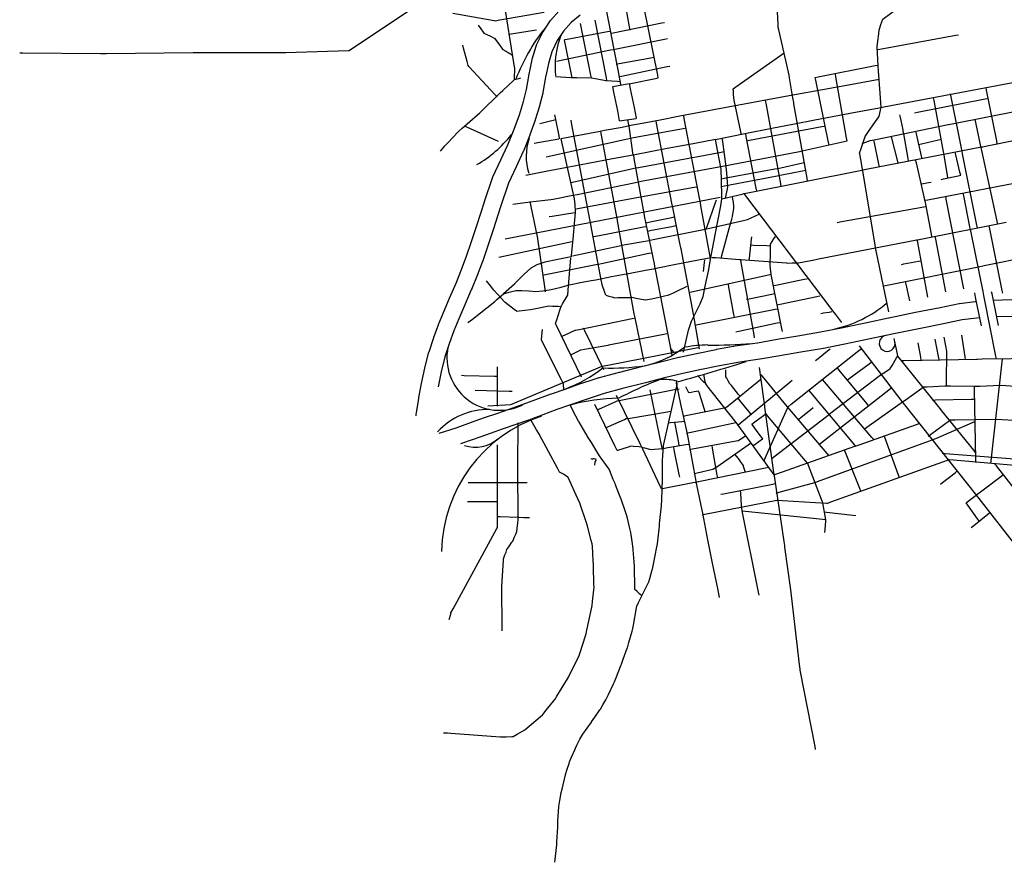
# Model space of a CAD drawing. Extents: x 1490269 to 1614827, y 653968 to 769227.
# Tile 2 of 9: x 1559309 to 1576988, y 711655 to 726776. Entities that reach past the tile are written whole.
import ezdxf

# ---------------------------------------------------------------- set-up
doc = ezdxf.new("R2010")
doc.units = 0
doc.header["$MEASUREMENT"] = 0
for name, color, linetype in [('35', 7, 'Continuous'), ('38', 7, 'Continuous'), ('4', 7, 'Continuous'), ('53', 7, 'Continuous')]:
    doc.layers.add(name, color=color, linetype=linetype)

msp = doc.modelspace()

# ---------------------------------------------------------------- linework, layer by layer
at = {"layer": '35', "color": 2, "linetype": 'Continuous'}
for p, q in [((1569958, 725580), (1570253, 725633)), ((1574740, 725702), (1574258, 725616)), ((1574346, 725121), (1574775, 725202)), ((1570081, 724961), (1570377, 725005)), ((1570326, 724345), (1570258, 724822)), ((1569023, 724641), (1569141, 724121)), ((1567878, 721752), (1567998, 721854))]:
    msp.add_line(p, q, dxfattribs=at)
for points in [[(1574727, 726476), (1574743, 726588), (1574770, 726688), (1574806, 726783), (1574971, 726903), (1575139, 727032), (1575285, 727163), (1575477, 727320)], [(1570105, 725611), (1570055, 725876), (1569981, 726239), (1569885, 726740), (1569841, 726982)], [(1574728, 725854), (1574720, 725951), (1574711, 726174), (1574706, 726288), (1574722, 726440), (1574727, 726476)], [(1574775, 725202), (1574759, 725455), (1574728, 725854)], [(1570081, 724961), (1570048, 725142), (1569978, 725474), (1569977, 725477), (1569977, 725478), (1569958, 725580)], [(1570253, 725633), (1570271, 725535), (1570341, 725202), (1570342, 725199), (1570342, 725198), (1570377, 725007), (1570377, 725005)], [(1574258, 725616), (1573189, 725422), (1572734, 725335), (1572220, 725241), (1571802, 725163)], [(1571802, 725163), (1571771, 725157), (1571162, 725043), (1570807, 724976)], [(1571802, 724625), (1572331, 724735), (1572814, 724829), (1573223, 724910), (1573588, 724977), (1574346, 725121)], [(1570282, 724875), (1570125, 724844), (1569809, 724785)], [(1570258, 724822), (1570257, 724832), (1570230, 724980)], [(1570807, 724976), (1570487, 724915), (1570282, 724875)], [(1569809, 724785), (1569704, 724765), (1569023, 724641)], [(1571802, 724625), (1571403, 724550), (1570934, 724463), (1570326, 724345)], [(1571916, 723615), (1571909, 723882), (1571904, 724093), (1571843, 724403), (1571802, 724625)], [(1570326, 724345), (1569953, 724280), (1569518, 724198), (1569141, 724121)], [(1569141, 724121), (1568754, 724052), (1568394, 723982)], [(1569141, 724121), (1569217, 723774), (1569262, 723563), (1569277, 723452), (1569280, 723332)], [(1571720, 722511), (1571805, 722944), (1571899, 723435), (1571918, 723559), (1571916, 723615)], [(1569280, 723332), (1569280, 723316), (1569264, 723121), (1569244, 722905), (1569211, 722537)], [(1569211, 722537), (1569209, 722521), (1568969, 722471), (1568738, 722426), (1568594, 722379), (1568486, 722318), (1568365, 722212), (1568196, 722036)], [(1570726, 722314), (1570769, 722321), (1571059, 722381), (1571374, 722445), (1571720, 722511)], [(1571435, 721497), (1571442, 721511), (1571528, 721675), (1571579, 721809), (1571618, 721996), (1571676, 722266), (1571720, 722511)], [(1569571, 722094), (1569655, 722109), (1569935, 722165), (1570200, 722215)], [(1570200, 722215), (1570237, 722222), (1570545, 722281), (1570726, 722314)], [(1568196, 722036), (1568193, 722032), (1567998, 721854)], [(1568735, 721914), (1568850, 721936), (1569030, 721978), (1569177, 722018), (1569409, 722063), (1569571, 722094)], [(1567998, 721854), (1568097, 721888), (1568220, 721915), (1568310, 721916)], [(1568310, 721916), (1568326, 721917), (1568448, 721908), (1568577, 721896), (1568703, 721908), (1568735, 721914)], [(1567355, 721343), (1567436, 721402), (1567838, 721718), (1567878, 721752)], [(1571229, 720807), (1571247, 720890), (1571318, 721205), (1571370, 721364), (1571435, 721497)], [(1571311, 719276), (1571288, 719400), (1571178, 719875), (1571099, 720252), (1571107, 720285)], [(1571563, 717972), (1571468, 718431), (1571377, 718918), (1571311, 719276)], [(1571874, 716405), (1571842, 716567), (1571748, 717020), (1571667, 717440), (1571574, 717920), (1571563, 717972)]]:
    msp.add_lwpolyline(points, dxfattribs=at)
at = {"layer": '35', "color": 1, "linetype": 'Continuous'}
for points in [[(1569371, 726858), (1569209, 726725), (1569072, 726569), (1568962, 726401), (1568864, 726202), (1568802, 725991), (1568767, 725823), (1568767, 725823), (1568749, 725742), (1568701, 725469), (1568700, 725465), (1568699, 725459), (1568644, 725232), (1568642, 725227), (1568641, 725223), (1568565, 724978), (1568564, 724974), (1568563, 724972), (1568469, 724709), (1568467, 724706), (1568467, 724704), (1568352, 724416), (1568349, 724410), (1568348, 724409), (1568222, 724137), (1568086, 723843), (1567942, 723416), (1567810, 723006), (1567809, 723004), (1567809, 723003), (1567706, 722697), (1567706, 722697), (1567617, 722433), (1567615, 722428), (1567615, 722426), (1567601, 722391), (1567601, 722391), (1567521, 722185), (1567521, 722185), (1567521, 722185), (1567420, 721932), (1567419, 721928), (1567418, 721927), (1567300, 721658), (1567195, 721409), (1567106, 721193), (1567027, 720977), (1566945, 720728), (1566874, 720457), (1566820, 720190), (1566820, 720190)], [(1567807, 723955), (1567949, 724263), (1567950, 724264), (1567950, 724264), (1568075, 724532), (1568187, 724813), (1568280, 725070), (1568353, 725308), (1568407, 725526), (1568454, 725796), (1568455, 725798), (1568455, 725801), (1568473, 725885), (1568473, 725885), (1568510, 726059), (1568512, 726064), (1568513, 726070), (1568580, 726299), (1568588, 726318), (1568590, 726323), (1568697, 726541), (1568702, 726550), (1568706, 726557), (1568827, 726742), (1568829, 726744), (1568840, 726760), (1568992, 726932)], [(1566428, 719669), (1566430, 719692), (1566435, 719728), (1566435, 719728), (1566468, 719936), (1566468, 719936), (1566476, 719989), (1566476, 719990), (1566477, 719994), (1566526, 720248), (1566526, 720248), (1566526, 720249), (1566581, 720520), (1566582, 720524), (1566583, 720529), (1566656, 720808), (1566658, 720813), (1566658, 720817), (1566743, 721073), (1566744, 721077), (1566744, 721078), (1566826, 721299), (1566827, 721303), (1566828, 721304), (1566917, 721522), (1566918, 721524), (1566918, 721524), (1567024, 721776), (1567025, 721778), (1567025, 721778), (1567143, 722046), (1567241, 722295), (1567241, 722295), (1567322, 722501), (1567322, 722501), (1567322, 722501), (1567334, 722532), (1567421, 722793), (1567422, 722793), (1567422, 722793), (1567525, 723098), (1567657, 723509), (1567657, 723510), (1567657, 723511), (1567807, 723955)]]:
    msp.add_lwpolyline(points, dxfattribs=at)
at = {"layer": '35', "color": 3, "linetype": 'Continuous'}
for points in [[(1566842, 719354), (1567145, 719453), (1567485, 719575), (1567486, 719575), (1567486, 719575), (1567657, 719635), (1567657, 719635), (1567893, 719717), (1567893, 719717), (1567893, 719717), (1568347, 719874), (1568853, 720060), (1568854, 720060), (1568855, 720061), (1569100, 720146), (1569399, 720251), (1569401, 720251), (1569403, 720252), (1569603, 720317), (1569603, 720317), (1569714, 720352), (1569717, 720353), (1569721, 720354), (1570080, 720452), (1570082, 720452), (1570083, 720453), (1570472, 720550), (1570815, 720638), (1570815, 720638), (1570816, 720638), (1571144, 720720), (1571148, 720721), (1571150, 720722), (1571458, 720786), (1571459, 720786), (1571459, 720786), (1571814, 720860), (1571816, 720860), (1571817, 720861), (1572190, 720928), (1572194, 720929), (1572196, 720929), (1572554, 720980), (1572908, 721042), (1572909, 721042), (1572909, 721042), (1573283, 721103), (1573686, 721173), (1574066, 721248), (1574521, 721341), (1574521, 721341), (1574911, 721424), (1574911, 721424), (1574912, 721424), (1575391, 721525), (1575392, 721525), (1575392, 721525), (1575836, 721614), (1575836, 721614), (1575836, 721614), (1576175, 721683), (1576182, 721683), (1576185, 721684), (1576463, 721720), (1576470, 721720), (1576472, 721721), (1576488, 721722)], [(1576790, 721741), (1577122, 721752), (1577125, 721752), (1577125, 721752), (1577482, 721755), (1577484, 721755), (1577484, 721755), (1577782, 721756), (1577782, 721756), (1577791, 721756), (1578095, 721738), (1578096, 721738), (1578099, 721738), (1578158, 721733), (1578158, 721733), (1578402, 721713), (1578403, 721712), (1578411, 721712), (1578747, 721662), (1578748, 721662), (1578748, 721661), (1579076, 721610)], [(1576549, 721425), (1576496, 721422), (1576228, 721387), (1575895, 721320), (1575895, 721320), (1575453, 721231), (1574973, 721130), (1574973, 721130), (1574582, 721047), (1574582, 721047), (1574581, 721047), (1574126, 720954), (1574125, 720954), (1574125, 720953), (1573742, 720878), (1573740, 720878), (1573739, 720878), (1573334, 720807), (1573333, 720807), (1573332, 720807), (1572958, 720746), (1572603, 720684), (1572599, 720684), (1572598, 720684), (1572241, 720633), (1571873, 720566), (1571520, 720493), (1571520, 720493), (1571214, 720429), (1570889, 720347), (1570889, 720347), (1570546, 720259), (1570546, 720259), (1570545, 720259), (1570157, 720162), (1569803, 720066), (1569696, 720031), (1569696, 720031), (1569497, 719967), (1569199, 719863), (1568955, 719778)], [(1577129, 721452), (1576851, 721443)], [(1568955, 719778), (1568450, 719592), (1568449, 719592), (1568447, 719591), (1567992, 719433), (1567992, 719433), (1567756, 719351), (1567756, 719351), (1567586, 719292), (1567244, 719169), (1567243, 719169), (1567240, 719168), (1567222, 719162)]]:
    msp.add_lwpolyline(points, dxfattribs=at)
at = {"layer": '38', "color": 1, "linetype": 'Continuous'}
for p, q in [((1568547, 724558), (1568991, 724639)), ((1568023, 722845), (1571883, 723594))]:
    msp.add_line(p, q, dxfattribs=at)
for points in [[(1568195, 725702), (1568196, 725755), (1568198, 725862), (1568199, 725907), (1568189, 725968), (1567999, 727126), (1567998, 727128), (1567982, 727231), (1567828, 728179), (1567820, 728230), (1567811, 728285), (1567588, 729708), (1567579, 729760)], [(1570270, 726591), (1570260, 726647), (1570200, 726981)], [(1570774, 725734), (1570764, 725783), (1570513, 727020), (1570503, 727069)], [(1573455, 723880), (1573446, 723932), (1573210, 725268), (1573206, 725288), (1573192, 725371), (1573130, 725731), (1573122, 725778), (1573110, 725833), (1572939, 726597), (1572930, 726638), (1572926, 726700), (1572915, 726909), (1572914, 726931), (1572921, 727013), (1572925, 727068)], [(1559309, 726182), (1559363, 726181), (1560758, 726168), (1560801, 726168), (1560866, 726168), (1562422, 726186), (1562425, 726186), (1562529, 726186), (1563979, 726188), (1564028, 726188), (1564086, 726189), (1565213, 726222), (1565223, 726222), (1565304, 726276), (1566286, 726932)], [(1567087, 726895), (1567826, 726761), (1567844, 726758), (1567932, 726773), (1568725, 726912)], [(1567541, 726677), (1567588, 726611), (1567631, 726551), (1567641, 726537), (1567760, 726480), (1567826, 726447), (1567836, 726443), (1567918, 726332), (1567962, 726272), (1567984, 726242), (1568080, 726187), (1568160, 726141)], [(1568099, 726516), (1568136, 726522), (1568549, 726591), (1568590, 726597)], [(1569575, 725730), (1569564, 725782), (1569380, 726706)], [(1569851, 725684), (1569842, 725732), (1569643, 726766)], [(1569917, 726529), (1569964, 726539), (1570840, 726719), (1570886, 726728)], [(1569089, 726419), (1569141, 726428), (1569860, 726562), (1569911, 726571)], [(1569968, 726244), (1570022, 726255), (1570886, 726428), (1570940, 726439)], [(1574704, 726240), (1574753, 726249), (1576116, 726498), (1576164, 726507)], [(1567882, 725391), (1567848, 725427), (1567375, 725937), (1567361, 725953), (1567341, 726028), (1567277, 726268), (1567264, 726316)], [(1568945, 726033), (1569918, 726234), (1569968, 726244)], [(1569230, 725740), (1569219, 725792), (1569090, 726416)], [(1574775, 725202), (1574827, 725212), (1577267, 725674), (1577299, 725680), (1577371, 725693), (1578772, 725962), (1578785, 725965), (1578876, 725982), (1580536, 726304), (1580588, 726314)], [(1570018, 725979), (1570070, 725988), (1570643, 726094), (1570696, 726103)], [(1572268, 724711), (1572257, 724763), (1572140, 725334), (1572132, 725375), (1572127, 725439), (1572123, 725492), (1572120, 725538), (1572169, 725572), (1572993, 726151), (1573037, 726182)], [(1570068, 725754), (1570113, 725764), (1570935, 725935), (1570980, 725945)], [(1573593, 725738), (1573645, 725748), (1574671, 725953), (1574722, 725963)], [(1566865, 724416), (1566923, 724488), (1566937, 724505), (1566994, 724565), (1567175, 724755), (1567192, 724774), (1567252, 724827), (1567527, 725070), (1567563, 725101), (1567604, 725141), (1567904, 725434), (1567934, 725463), (1567981, 725506), (1568174, 725683), (1568195, 725702), (1568269, 725720), (1568308, 725730)], [(1568927, 725755), (1569206, 725741), (1569230, 725740), (1569311, 725738), (1569573, 725730), (1569575, 725730), (1569677, 725713), (1569832, 725687), (1569851, 725684), (1569936, 725678), (1570041, 725671), (1570094, 725668)], [(1570254, 725626), (1570722, 725723), (1570774, 725734)], [(1573842, 724525), (1573832, 724572), (1573603, 725691), (1573593, 725738)], [(1574165, 724603), (1574156, 724653), (1573963, 725750), (1573954, 725800)], [(1576862, 724549), (1576852, 724600), (1576670, 725509), (1576660, 725559)], [(1575378, 725107), (1575427, 725117), (1576643, 725355), (1576692, 725364)], [(1575906, 724356), (1575896, 724407), (1575727, 725326), (1575717, 725376)], [(1576229, 724417), (1576218, 724468), (1576034, 725391), (1576024, 725443)], [(1572984, 723778), (1572974, 723830), (1572711, 725276), (1572701, 725328)], [(1574912, 721534), (1574684, 722630), (1574680, 722647), (1574666, 722732), (1574448, 724062), (1574444, 724087), (1574430, 724163), (1574392, 724367), (1574390, 724378), (1574418, 724466), (1574483, 724663), (1574488, 724678), (1574538, 724750), (1574714, 725006), (1574738, 725041), (1574752, 725101), (1574763, 725151), (1574775, 725202)], [(1569004, 724641), (1568993, 724694), (1568930, 725013), (1568919, 725066)], [(1571530, 723489), (1571520, 723541), (1571241, 725005), (1571231, 725057)], [(1574436, 724557), (1574484, 724573), (1574581, 724606), (1574586, 724607), (1574681, 724627), (1575981, 724894), (1575986, 724895), (1576081, 724913), (1577233, 725143), (1577279, 725152), (1577329, 725128), (1577375, 725107), (1577422, 725085)], [(1575270, 724238), (1575261, 724287), (1575182, 724729), (1575180, 724744), (1575163, 724827), (1575123, 725022), (1575113, 725071)], [(1567295, 724870), (1567332, 724853), (1567899, 724596)], [(1568649, 724916), (1568696, 724927), (1568936, 724984)], [(1569563, 723109), (1569553, 723161), (1569218, 724923), (1569208, 724975)], [(1570274, 724650), (1570327, 724659), (1571224, 724825), (1571277, 724834)], [(1571030, 723429), (1571020, 723482), (1570744, 724922), (1570736, 724962)], [(1572362, 724603), (1572414, 724613), (1573712, 724859), (1573764, 724868)], [(1575563, 723535), (1575615, 723545), (1577535, 723913), (1577556, 723917), (1577639, 723932), (1579455, 724281), (1579503, 724290), (1579559, 724301), (1581220, 724615), (1581234, 724617), (1581324, 724635), (1583140, 724984), (1583147, 724985), (1583245, 724976), (1585456, 724780), (1585479, 724778), (1585553, 724742), (1585695, 724671), (1585714, 724662), (1585794, 724634), (1585893, 724599), (1585999, 724562)], [(1576573, 724479), (1576563, 724529), (1576478, 724934), (1576467, 724985)], [(1568764, 724318), (1568815, 724329), (1570224, 724639), (1570274, 724650)], [(1570036, 723220), (1570026, 723272), (1569751, 724732), (1569741, 724784)], [(1571918, 723563), (1571969, 723575), (1572278, 723648), (1572308, 723656), (1572381, 723670), (1574401, 724072), (1574450, 724081), (1574505, 724092), (1576579, 724492), (1576604, 724497), (1576682, 724513), (1577718, 724720)], [(1572543, 723700), (1572533, 723751), (1572354, 724682), (1572344, 724734)], [(1575081, 724200), (1575068, 724253), (1574976, 724628), (1574963, 724682)], [(1575513, 724280), (1575501, 724329), (1575410, 724725), (1575398, 724774)], [(1570417, 723866), (1570468, 723876), (1571991, 724157), (1572027, 724164), (1572092, 724176), (1573308, 724413), (1573357, 724423), (1573409, 724434), (1574114, 724592), (1574165, 724603)], [(1571979, 723573), (1571991, 723629), (1572015, 723741), (1572023, 723780), (1572018, 723854), (1572007, 724025), (1572007, 724025), (1571992, 724138), (1571931, 724591), (1571923, 724648)], [(1574747, 724137), (1574736, 724185), (1574655, 724568), (1574644, 724615)], [(1575446, 724537), (1575498, 724549), (1575806, 724620), (1575858, 724631)], [(1576870, 723107), (1576859, 723160), (1576585, 724426), (1576573, 724479)], [(1570519, 723310), (1570509, 723364), (1570343, 724288), (1570333, 724343)], [(1570369, 724115), (1570422, 724125), (1571322, 724292), (1571375, 724302)], [(1571375, 724302), (1571423, 724311), (1571905, 724400), (1571953, 724408)], [(1575976, 723935), (1575967, 723987), (1575914, 724304), (1575906, 724356)], [(1576204, 723987), (1576192, 724039), (1576119, 724349), (1576106, 724401)], [(1576507, 723039), (1576497, 723090), (1576239, 724366), (1576229, 724417)], [(1572922, 724107), (1572974, 724119), (1573341, 724200), (1573393, 724212)], [(1575689, 722878), (1575679, 722930), (1575571, 723493), (1575563, 723535), (1575549, 723595), (1575408, 724205), (1575396, 724256)], [(1569203, 723853), (1569233, 723860), (1570317, 724104), (1570369, 724115)], [(1571901, 723921), (1571958, 723931), (1572865, 724097), (1572922, 724107)], [(1571907, 723782), (1571964, 723793), (1572880, 723970), (1572938, 723981)], [(1572938, 723981), (1572991, 723991), (1573364, 724063), (1573417, 724073)], [(1575851, 723909), (1575896, 723918), (1576160, 723977), (1576204, 723987)], [(1568166, 723467), (1568474, 723506), (1568482, 723507), (1568580, 723519), (1568845, 723552), (1568887, 723557), (1568950, 723569), (1569213, 723620), (1569242, 723625), (1569317, 723641), (1570364, 723856), (1570417, 723866)], [(1570469, 723599), (1570522, 723609), (1571417, 723769), (1571470, 723778)], [(1575495, 723830), (1575539, 723838), (1575628, 723854), (1575673, 723862)], [(1569276, 723378), (1569328, 723388), (1570417, 723590), (1570469, 723599)], [(1571905, 722493), (1571918, 722543), (1572066, 723095), (1572077, 723135), (1572093, 723195), (1572106, 723246), (1572115, 723284), (1572124, 723348), (1572130, 723399), (1572133, 723423), (1572123, 723502), (1572116, 723554), (1572109, 723605)], [(1572308, 723656), (1572340, 723614), (1573891, 721571), (1573904, 721553), (1573954, 721487), (1574066, 721341)], [(1576260, 721944), (1575946, 723558), (1575936, 723609)], [(1576381, 723009), (1576371, 723059), (1576259, 723613), (1576249, 723664)], [(1568596, 722937), (1568584, 722994), (1568486, 723454), (1568474, 723511)], [(1571515, 720870), (1571426, 721388), (1571420, 721422), (1571407, 721490), (1571184, 722664), (1571181, 722680), (1571164, 722766), (1571041, 723377), (1571030, 723429)], [(1571712, 722505), (1571703, 722557), (1571540, 723437), (1571530, 723489)], [(1571634, 723014), (1571653, 723067), (1571802, 723493), (1571821, 723546)], [(1573986, 723137), (1574037, 723146), (1575541, 723419), (1575591, 723429)], [(1568817, 723242), (1568868, 723250), (1569278, 723318)], [(1571021, 720753), (1570724, 722291), (1570720, 722314), (1570704, 722393), (1570530, 723259), (1570519, 723310)], [(1570557, 723133), (1570629, 723148), (1570987, 723221), (1571059, 723236)], [(1570629, 722818), (1570684, 722829), (1571618, 723018), (1571624, 723019), (1571727, 723042), (1572328, 723178), (1572378, 723190), (1572433, 723216), (1572534, 723264), (1572585, 723288)], [(1569831, 721832), (1569815, 721878), (1569768, 722015), (1569765, 722023), (1569749, 722110), (1569572, 723062), (1569563, 723109)], [(1569605, 722884), (1569655, 722894), (1570511, 723056), (1570561, 723065)], [(1570520, 720645), (1570363, 721396), (1570357, 721424), (1570343, 721500), (1570045, 723167), (1570036, 723220)], [(1570581, 722983), (1570654, 722997), (1571016, 723067), (1571089, 723081)], [(1571736, 722510), (1571742, 722511), (1571810, 722506), (1572232, 722474), (1572254, 722473), (1572337, 722466), (1573075, 722410), (1573092, 722408), (1573180, 722411), (1573286, 722414), (1573291, 722414), (1573390, 722433), (1573546, 722462), (1573547, 722463), (1573650, 722482), (1575414, 722823), (1575430, 722826), (1575517, 722843), (1577021, 723140)], [(1576960, 721866), (1576950, 721919), (1576729, 723025), (1576718, 723077)], [(1568750, 721890), (1568743, 721943), (1568604, 722884), (1568596, 722937)], [(1573004, 721181), (1572993, 721235), (1572802, 722203), (1572801, 722208), (1572788, 722312), (1572781, 722364), (1572784, 722421), (1572790, 722531), (1572791, 722563), (1572790, 722640), (1572790, 722695), (1572789, 722750), (1572820, 722795), (1572851, 722841), (1572881, 722886)], [(1575935, 721890), (1575757, 722838), (1575747, 722890)], [(1576848, 720688), (1576838, 720738), (1576626, 721798), (1576620, 721828), (1576605, 721899), (1576391, 722958), (1576381, 723009)], [(1567910, 722515), (1569169, 722786), (1569226, 722798)], [(1569234, 722540), (1570078, 722719), (1570128, 722730), (1570188, 722740), (1570574, 722808), (1570629, 722818)], [(1572406, 722453), (1572411, 722495), (1572448, 722836), (1572452, 722878)], [(1572428, 722734), (1572487, 722731), (1572722, 722722), (1572781, 722720)], [(1575613, 721797), (1575432, 722780), (1575422, 722832)], [(1569701, 722390), (1569754, 722402), (1570604, 722584), (1570657, 722595)], [(1574805, 721995), (1574857, 722005), (1576522, 722341), (1576527, 722342), (1576625, 722362), (1577457, 722534), (1577484, 722539), (1577562, 722532), (1579466, 722369), (1579519, 722364)], [(1568702, 722194), (1568752, 722203), (1569651, 722381), (1569701, 722390)], [(1569029, 721631), (1569057, 721678), (1569140, 721817), (1569149, 721832), (1569157, 721922), (1569206, 722503)], [(1571588, 722260), (1571594, 722312), (1571606, 722416), (1571612, 722469)], [(1572504, 721065), (1572495, 721119), (1572263, 722419), (1572254, 722473)], [(1575144, 722384), (1575186, 722392), (1575444, 722441), (1575487, 722449)], [(1571323, 721880), (1571373, 721891), (1572752, 722197), (1572801, 722208)], [(1568229, 721547), (1568189, 721578), (1568027, 721700), (1568006, 721716), (1567957, 721772), (1567823, 721923), (1567802, 721947), (1567760, 722002), (1567693, 722092)], [(1572141, 721435), (1572133, 721484), (1572044, 721979), (1572035, 722029)], [(1572835, 722003), (1572886, 722013), (1573396, 722117), (1573447, 722127)], [(1575294, 721730), (1575223, 722032), (1575212, 722079)], [(1569831, 721832), (1569884, 721816), (1569938, 721800), (1569986, 721786), (1570047, 721788), (1570269, 721793), (1570297, 721794), (1570378, 721778), (1570542, 721746), (1570545, 721746), (1570651, 721767), (1570759, 721789), (1570814, 721800)], [(1570814, 721800), (1570864, 721813), (1570965, 721839), (1570984, 721844), (1571060, 721881), (1571153, 721926), (1571155, 721927), (1571246, 721972), (1571293, 721995)], [(1572360, 721758), (1572406, 721767), (1572816, 721851), (1572861, 721860)], [(1576576, 721280), (1576479, 721768), (1576473, 721798), (1576458, 721869), (1576457, 721873)], [(1576881, 721289), (1576773, 721828), (1576767, 721858), (1576759, 721895)], [(1572912, 721659), (1572962, 721670), (1573623, 721809), (1573674, 721820)], [(1568229, 721547), (1568279, 721553), (1568480, 721577), (1568482, 721577), (1568579, 721596), (1568777, 721636), (1568806, 721641), (1568878, 721638), (1568978, 721634), (1569029, 721631)], [(1569396, 720362), (1568941, 721299), (1568929, 721324), (1568951, 721392), (1569013, 721583), (1569029, 721631)], [(1571438, 721294), (1571487, 721304), (1572872, 721579), (1572922, 721589)], [(1573694, 721505), (1573742, 721513), (1573840, 721530), (1573888, 721539)], [(1569043, 721095), (1569091, 721117), (1569282, 721202), (1569290, 721206), (1569384, 721225), (1570305, 721414), (1570357, 721424)], [(1572168, 721173), (1572221, 721185), (1572911, 721333), (1572964, 721344)], [(1569078, 720147), (1569077, 720157), (1569073, 720212), (1569071, 720244), (1569036, 720314), (1568692, 721002), (1568676, 721033), (1568683, 721108), (1568689, 721163), (1568694, 721218)], [(1569204, 720762), (1569252, 720785), (1569349, 720832), (1569386, 720850), (1569451, 720862), (1569874, 720938), (1569889, 720941), (1569979, 720958), (1570875, 721135), (1570928, 721145)], [(1569800, 720492), (1569458, 721191), (1569434, 721238)], [(1576291, 720675), (1576283, 720726), (1576222, 721114)], [(1574779, 720408), (1574822, 720437), (1574907, 720495), (1574939, 720517), (1574973, 720573), (1575053, 720706), (1575073, 720740), (1575061, 720803), (1575012, 721052)], [(1575497, 720661), (1575486, 720717), (1575438, 720975)], [(1575815, 720675), (1575805, 720731), (1575747, 721045)], [(1575950, 720206), (1575950, 720257), (1575956, 720824), (1575956, 720826), (1575937, 720925), (1575908, 721078)], [(1567716, 719849), (1568129, 719869), (1569766, 720558), (1569769, 720559), (1569868, 720578), (1571457, 720886), (1571510, 720896)], [(1571055, 720812), (1571022, 720845), (1570986, 720880)], [(1572673, 718858), (1572694, 718905), (1573092, 719803), (1573104, 719830), (1573161, 719876), (1574375, 720840), (1574416, 720872)], [(1573599, 720661), (1573643, 720696), (1573815, 720835), (1573858, 720870)], [(1574383, 720925), (1575129, 719947), (1575146, 719924), (1575193, 719865), (1576464, 718266), (1576483, 718242), (1576528, 718184), (1577464, 716989), (1577494, 716950), (1577535, 716912), (1578568, 715947), (1578597, 715920), (1578662, 715915), (1581532, 715681), (1581545, 715679), (1581636, 715671), (1584817, 715391), (1584870, 715386)], [(1575136, 720659), (1575188, 720660), (1576489, 720685), (1576505, 720685), (1576593, 720687), (1577635, 720699), (1577660, 720700), (1577739, 720702), (1578676, 720727), (1578693, 720728), (1578780, 720729), (1579405, 720741), (1579421, 720742), (1579509, 720744), (1580342, 720763), (1580364, 720764), (1580446, 720766), (1581435, 720788), (1581443, 720788), (1581539, 720784), (1581695, 720778), (1581734, 720776)], [(1574165, 720308), (1574204, 720337), (1574561, 720602), (1574600, 720631)], [(1576471, 719011), (1576439, 719050), (1575867, 719757), (1575835, 719796), (1575803, 719835), (1575105, 720701), (1575073, 720740)], [(1576748, 718810), (1576754, 718862), (1576949, 720637), (1576954, 720690)], [(1567888, 719842), (1567890, 720491), (1567890, 720545)], [(1571620, 720262), (1571611, 720313), (1571594, 720412)], [(1572248, 720011), (1572216, 720051), (1572087, 720211), (1572061, 720244), (1572030, 720296), (1572003, 720340), (1571989, 720364), (1571987, 720439), (1571985, 720491)], [(1573599, 713682), (1573589, 713733), (1573324, 715104), (1573321, 715119), (1573310, 715207), (1573167, 716440), (1573166, 716444), (1573153, 716543), (1573048, 717312), (1573044, 717338), (1573033, 717414), (1572860, 718591), (1572855, 718619), (1572845, 718694), (1572689, 719822), (1572685, 719850), (1572675, 719924), (1572595, 720532)], [(1573840, 718952), (1573806, 718992), (1573100, 719822), (1573098, 719824), (1573034, 719902), (1572638, 720382), (1572605, 720422)], [(1572809, 718898), (1572850, 718930), (1573793, 719655), (1573832, 719685), (1573875, 719718), (1574737, 720377), (1574779, 720408)], [(1574556, 719842), (1574523, 719882), (1574024, 720487), (1573990, 720527)], [(1567242, 720394), (1567292, 720393), (1567836, 720380), (1567886, 720378)], [(1568915, 711655), (1568921, 711707), (1568946, 711918), (1568951, 711960), (1568954, 712023), (1568969, 712288), (1568971, 712328), (1568974, 712393), (1568989, 712658), (1568989, 712659), (1569007, 712762), (1569025, 712866), (1569033, 712910), (1569048, 712970), (1569110, 713227), (1569111, 713233), (1569141, 713328), (1569173, 713429), (1569181, 713456), (1569212, 713527), (1569276, 713673), (1569290, 713705), (1569321, 713769), (1569367, 713864), (1569382, 713896), (1569423, 713954), (1569575, 714171), (1569577, 714173), (1569635, 714258), (1569725, 714388), (1569735, 714402), (1569779, 714480), (1569830, 714572), (1569855, 714617), (1569879, 714666), (1569970, 714857), (1569988, 714894), (1570012, 714955), (1570110, 715200), (1570114, 715209), (1570147, 715300), (1570218, 715499), (1570220, 715505), (1570248, 715601), (1570305, 715805), (1570319, 715852), (1570328, 715908), (1570384, 716221), (1570389, 716250), (1570422, 716318), (1570469, 716414), (1570485, 716446), (1570517, 716508), (1570589, 716650), (1570607, 716685), (1570625, 716749), (1570667, 716902), (1570672, 716916), (1570689, 717005), (1570750, 717317), (1570760, 717368), (1570765, 717422), (1570794, 717685), (1570798, 717726), (1570805, 717790), (1570834, 718054), (1570834, 718057), (1570837, 718159), (1570850, 718530), (1570850, 718535), (1570849, 718636), (1570848, 718848), (1570848, 718858), (1570855, 718953), (1570868, 719111), (1570870, 719137), (1570888, 719215), (1571107, 720197), (1571119, 720250)], [(1571223, 719663), (1571269, 719672), (1571958, 719808), (1571987, 719814), (1572036, 719854), (1572581, 720298), (1572617, 720328)], [(1572855, 718611), (1572826, 718651), (1572208, 719498), (1572196, 719515), (1572147, 719577), (1571654, 720206), (1571628, 720240), (1571587, 720280), (1571476, 720392)], [(1572198, 719493), (1572239, 719527), (1573139, 720274), (1573180, 720308)], [(1574642, 719240), (1574610, 719278), (1573761, 720278), (1573728, 720316)], [(1567488, 720128), (1568100, 720111), (1568151, 720109)], [(1569678, 719775), (1569709, 719789), (1570001, 719920), (1570034, 719934), (1570103, 719948), (1571095, 720143), (1571147, 720153)], [(1570850, 719065), (1570839, 719117), (1570627, 720131)], [(1571617, 719741), (1571604, 719781), (1571510, 720087), (1571504, 720107), (1571419, 720095), (1571366, 720087), (1571325, 720081), (1571294, 720138), (1571269, 720185)], [(1574317, 719123), (1574284, 719163), (1573513, 720085), (1573479, 720125)], [(1573666, 719155), (1573706, 719187), (1574913, 720132), (1574953, 720163)], [(1574480, 719432), (1574522, 719463), (1575119, 719891), (1575142, 719906), (1575205, 719951), (1575505, 720163), (1575537, 720185), (1575602, 720189), (1575917, 720204), (1575950, 720206), (1576021, 720204), (1576441, 720198), (1576453, 720198), (1576546, 720202), (1576912, 720218), (1576914, 720218), (1577017, 720210), (1577959, 720143), (1578011, 720139)], [(1576475, 718832), (1576474, 718883), (1576454, 720147), (1576453, 720198)], [(1570832, 718358), (1570810, 718406), (1570497, 719070), (1570479, 719107), (1570451, 719165), (1570027, 720029)], [(1572442, 719697), (1572409, 719739), (1572241, 719944), (1572208, 719985)], [(1575697, 719951), (1575751, 719952), (1576395, 719967), (1576449, 719969)], [(1570477, 716438), (1570436, 716475), (1570395, 716512), (1570355, 716549), (1570353, 716604), (1570345, 716934), (1570345, 716960), (1570339, 717044), (1570326, 717263), (1570325, 717280), (1570311, 717372), (1570286, 717535), (1570280, 717571), (1570264, 717643), (1570214, 717857), (1570206, 717890), (1570181, 717962), (1570108, 718169), (1570102, 718185), (1570068, 718272), (1570009, 718426), (1569998, 718454), (1569967, 718527), (1569904, 718680), (1569891, 718710), (1569846, 718773), (1569751, 718907), (1569733, 718932), (1569691, 719000), (1569574, 719186), (1569561, 719208), (1569517, 719280), (1569348, 719564), (1569344, 719571), (1569296, 719660), (1569192, 719858)], [(1570479, 719107), (1570429, 719111), (1570329, 719119), (1570280, 719123), (1570231, 719107), (1570040, 719047), (1570034, 719045), (1569993, 719130), (1569633, 719871)], [(1569831, 719453), (1569879, 719474), (1570167, 719602), (1570200, 719617), (1570268, 719628), (1570942, 719739), (1570994, 719748)], [(1572472, 719129), (1572516, 719160), (1572647, 719253), (1572651, 719256), (1572589, 719337), (1572461, 719509), (1572456, 719515), (1572535, 719575), (1572662, 719673), (1572705, 719706)], [(1573768, 717575), (1573772, 717625), (1573784, 717775), (1573786, 717796), (1573771, 717874), (1573734, 718072), (1573728, 718107), (1573705, 718167), (1573471, 718777), (1573457, 718814), (1573418, 718861), (1572738, 719667), (1572705, 719706)], [(1573299, 719609), (1573341, 719644), (1573512, 719783), (1573555, 719818)], [(1566917, 713980), (1566945, 713979), (1566988, 713978), (1567050, 713974), (1567938, 713908), (1567958, 713906), (1568043, 713909), (1568148, 713912), (1568167, 713912), (1568242, 713954), (1568379, 714031), (1568379, 714031), (1568459, 714099), (1568698, 714304), (1568700, 714306), (1568764, 714385), (1568895, 714548), (1568923, 714583), (1568954, 714634), (1569146, 714948), (1569163, 714976), (1569195, 715040), (1569334, 715322), (1569354, 715364), (1569371, 715420), (1569466, 715720), (1569478, 715760), (1569492, 715821), (1569582, 716231), (1569589, 716262), (1569596, 716335), (1569616, 716543), (1569621, 716593), (1569619, 716648), (1569612, 716962), (1569611, 717011), (1569607, 717067), (1569591, 717329), (1569589, 717368), (1569572, 717431), (1569506, 717685), (1569494, 717728), (1569475, 717785), (1569374, 718083), (1569372, 718089), (1569331, 718179), (1569157, 718560), (1569153, 718569), (1569071, 718618), (1569026, 718644), (1569001, 718659), (1568965, 718726), (1568644, 719327), (1568640, 719334), (1568591, 719417), (1568494, 719584)], [(1567974, 715808), (1567974, 715860), (1567966, 716598), (1567966, 716603), (1567972, 716703), (1567995, 717071), (1567996, 717101), (1568022, 717172), (1568041, 717222), (1568058, 717270), (1568089, 717314), (1568148, 717402), (1568161, 717420), (1568194, 717496), (1568216, 717544), (1568237, 717591), (1568243, 717645), (1568254, 717749), (1568259, 717796), (1568258, 717854), (1568251, 718697), (1568251, 718724), (1568252, 718803), (1568260, 719488), (1568261, 719541)], [(1570956, 719541), (1570996, 719545), (1571195, 719568), (1571235, 719573)], [(1571151, 719127), (1571141, 719180), (1571081, 719494), (1571071, 719547)], [(1571281, 719358), (1571333, 719369), (1572114, 719534), (1572166, 719545)], [(1572855, 718611), (1572904, 718628), (1574301, 719121), (1574307, 719123), (1574397, 719155), (1575408, 719514), (1575456, 719531)], [(1572894, 718282), (1572943, 718295), (1573586, 718472), (1573603, 718477), (1573683, 718505), (1575661, 719223), (1575707, 719240), (1575756, 719261), (1576416, 719545), (1576463, 719565)], [(1575621, 719304), (1575663, 719335), (1576003, 719585), (1576016, 719595), (1576105, 719597), (1576843, 719609), (1576844, 719609), (1576948, 719603), (1577158, 719592), (1577211, 719589)], [(1571337, 719063), (1571391, 719073), (1572201, 719223), (1572216, 719226), (1572295, 719279), (1572340, 719310)], [(1571424, 718631), (1571475, 718643), (1571733, 718702), (1571756, 718707), (1571824, 718754), (1572389, 719147), (1572432, 719177)], [(1575103, 718555), (1575087, 718601), (1574854, 719250), (1574837, 719296)], [(1567021, 716013), (1567047, 716110), (1567052, 716129), (1567093, 716205), (1567874, 717643), (1567886, 717665), (1567886, 719144)], [(1570479, 719107), (1570525, 719094), (1570616, 719069), (1570645, 719061), (1570709, 719068), (1570851, 719082), (1570860, 719083), (1570945, 719097), (1571272, 719150), (1571319, 719157)], [(1571159, 718565), (1571149, 718614), (1571062, 719056), (1571053, 719105)], [(1571843, 718553), (1571834, 718601), (1571749, 719087), (1571740, 719135)], [(1574414, 718316), (1574395, 718362), (1574139, 719007), (1574121, 719053)], [(1575873, 718996), (1575924, 718992), (1577093, 718901), (1577144, 718897)], [(1571560, 717892), (1571612, 717902), (1572902, 718151), (1572916, 718153), (1573006, 718148), (1573793, 718100), (1573810, 718099), (1573893, 718129), (1575970, 718873), (1575996, 718882), (1576073, 718875), (1578481, 718666), (1578529, 718661), (1578585, 718656), (1580103, 718514), (1580141, 718511), (1580207, 718505), (1582406, 718317), (1582459, 718312)], [(1572338, 718651), (1572323, 718704), (1572307, 718756), (1572302, 718774), (1572252, 718850), (1572234, 718878), (1572186, 718938), (1572152, 718981)], [(1571448, 718479), (1571498, 718489), (1572701, 718736), (1572751, 718746)], [(1575839, 718438), (1575877, 718468), (1576103, 718647), (1576140, 718677)], [(1578200, 717041), (1578168, 717081), (1576846, 718768), (1576814, 718808)], [(1567364, 718471), (1567449, 718470), (1568372, 718469), (1568423, 718469)], [(1570832, 718358), (1570883, 718368), (1571396, 718469), (1571448, 718479)], [(1576305, 718105), (1576341, 718133), (1576928, 718581), (1576964, 718609)], [(1571897, 718260), (1571943, 718269), (1572829, 718441), (1572875, 718450)], [(1572272, 718013), (1572268, 718065), (1572255, 718274), (1572252, 718326)], [(1567350, 718129), (1567833, 718131), (1567886, 718131)], [(1572587, 716450), (1572577, 716501), (1572282, 717962), (1572272, 718013)], [(1572288, 717964), (1572341, 717959), (1573729, 717810), (1573782, 717804)], [(1573746, 717942), (1573798, 717937), (1574269, 717886), (1574321, 717880)], [(1576537, 717780), (1576508, 717820), (1576334, 718064), (1576305, 718105)], [(1576395, 717663), (1576438, 717697), (1576693, 717902), (1576736, 717936)], [(1567884, 717862), (1567937, 717860), (1568253, 717849), (1568271, 717848), (1568358, 717844), (1568411, 717842), (1568464, 717840)]]:
    msp.add_lwpolyline(points, dxfattribs=at)
at = {"layer": '4', "color": 7, "linetype": 'Continuous'}
for centre, radius, start, end in [((1571444, 724472), 3456, 141.4538, 158.9373), ((1570551, 725915), 1631, 158.557, 185.1828), ((1566426, 726055), 2175, 300.1825, 321.9579), ((1569371, 724320), 969, 160.5286, 197.8346), ((1573464, 723366), 2192, 282.2666, 310.0733), ((1571704, 718438), 2501, 90.8868, 100.1686), ((1571783, 728332), 7395, 269.0813, 275.1792), ((1574884, 720966), 143, 98.8344, 11.1835), ((1567923, 720710), 944, 168.2692, 295.8221), ((1570162, 722294), 1765, 281.9205, 308.086), ((1560318, 758912), 40117, 285.6333, 287.4579), ((1568132, 722666), 2699, 291.102, 307.6125), ((1569936, 724728), 4203, 267.9516, 278.0741), ((1573152, 714186), 6566, 110.8453, 118.0422), ((1570884, 719464), 855, 74.346, 94.3592), ((1570097, 716626), 3356, 90.6583, 105.6028), ((1567721, 718543), 1236, 88.793, 137.3998), ((1569490, 717182), 2609, 108.1274, 178.8502), ((1567486, 719732), 628, 252.3187, 310.5405)]:
    msp.add_arc(centre, radius, start, end, dxfattribs=at)
at = {"layer": '53', "color": 140, "linetype": 'Continuous'}
msp.add_lwpolyline([(1569565, 718902), (1569593, 718889), (1569607, 718899), (1569626, 718901), (1569647, 718894), (1569651, 718868), (1569634, 718840), (1569629, 718779)], dxfattribs=at)

doc.saveas('drawing.dxf')
